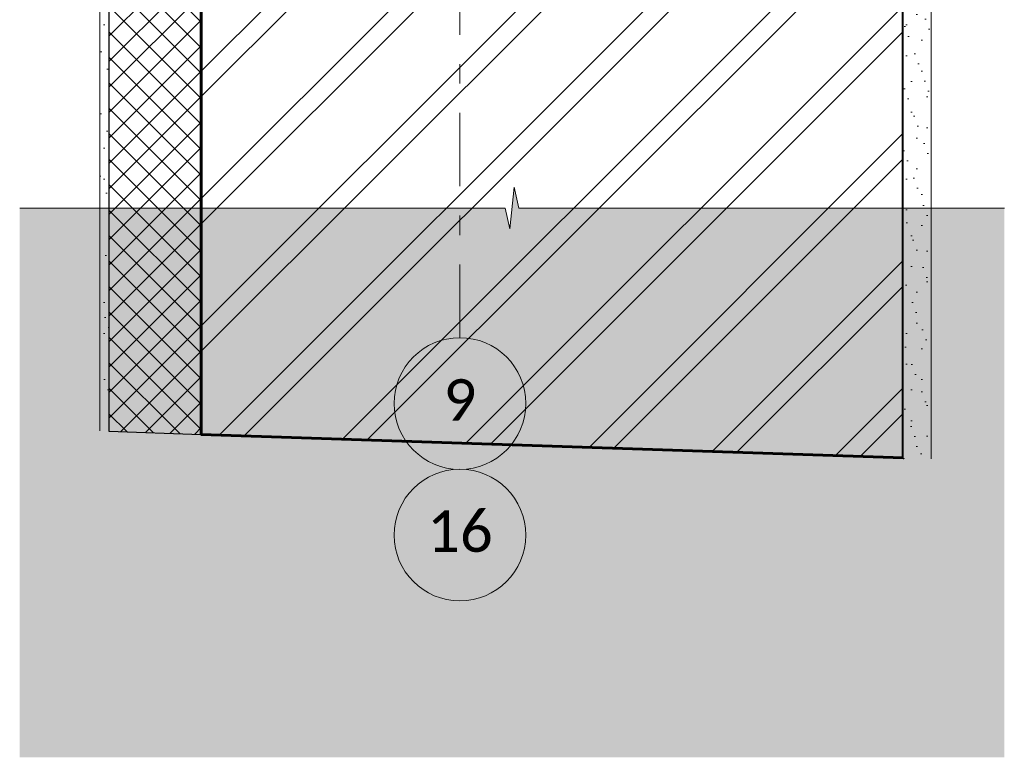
# Model space of a CAD drawing. Header units: millimetres. Extents: x 807321 to 843339, y 429826 to 458563.
# Tile 12 of 18: x 838247 to 839313, y 444753 to 445552. Entities that reach past the tile are written whole.
import ezdxf

# ---------------------------------------------------------------- set-up
doc = ezdxf.new("R2010")
doc.units = ezdxf.units.MM
doc.header["$MEASUREMENT"] = 0
doc.set_wipeout_variables(frame=1)
doc.linetypes.add('Wipeout_Contour', pattern=[1000, 0, -1000])
doc.linetypes.add('Штрихштриховая', pattern=[164.041661, 79.374998, -31.749998, 21.166667, -31.749998])
for name, color, linetype in [('- 2D четрежи', 7, 'Continuous'), ('1_Утеплитель', 7, 'Continuous'), ('Конструктив - Стены Несущие', 7, 'Continuous')]:
    doc.layers.add(name, color=color, linetype=linetype)
for name, color, linetype, lineweight in [('- 2D четрежи_Ном._пера__1', 7, 'Continuous', 15), ('1_Утеплитель_Ном._пера__1', 7, 'Continuous', 15), ('1_Утеплитель_Ном._пера__120', 7, 'Continuous', 5), ('Конструктив - Стены Несущие_Ном._пера__1', 7, 'Continuous', 15), ('Конструктив - Стены Несущие_Ном._пера__120', 7, 'Continuous', 5), ('Конструктив - Стены Несущие_Ном._пера__41', 7, 'Continuous', 60), ('Новый_Конструктив - Стены Несущие_Ном._пера__21', 7, 'Continuous', 30), ('Размер - Отметка Уровня_Ном._пера__120', 7, 'Continuous', 5)]:
    doc.layers.add(name, color=color, linetype=linetype, lineweight=lineweight)
doc.layers.add('Конструктив - Стены Несущие_Ном._пера__81', color=7, linetype='Continuous', lineweight=20, true_color=0x6a6a6a)
doc.layers.add('Новый_Конструктив - Стены Несущие_Ном._пера__62', color=7, linetype='Continuous', lineweight=25, true_color=0xaaaaaa)
doc.styles.add('СГЕНЕРИР_СТИЛЬ_4', font='calibri.ttf')
pattern_1 = [(45, (0, 52.5), (-16.7053977, 16.7053977), [0, -15.75, 0, -23.625]), (110, (52.5, 52.5), (22.20023817, 8.0802259), [0, -11.55, 0, -19.95])]

# ---------------------------------------------------------------- blocks, each defined once
blk = doc.blocks.new('CI Tools Break Line Symbol[1]_1', base_point=(839312.8, 445348.1))
at = {"layer": '- 2D четрежи', "linetype": 'Continuous', "lineweight": 0, "true_color": 0xffffff}
blk.add_hatch(color=7, dxfattribs=at).paths.add_polyline_path([(839312.8, 445348.1), (838787.3, 445348.1), (838782.3, 445370.6), (838777.3, 445325.6), (838772.3, 445348.1), (838246.8, 445348.1), (838246.8, 444753.2), (839312.8, 444753.2)])
at = {"layer": '- 2D четрежи_Ном._пера__1', "color": 7, "linetype": 'Continuous', "lineweight": 15}
for p, q in [((838777.3, 445325.6), (838782.3, 445370.6)), ((838782.3, 445370.6), (838787.3, 445348.1)), ((838772.3, 445348.1), (838246.8, 445348.1)), ((838772.3, 445348.1), (838777.3, 445325.6)), ((839312.8, 445348.1), (838787.3, 445348.1))]:
    blk.add_line(p, q, dxfattribs=at)

msp = doc.modelspace()

# ---------------------------------------------------------------- hatches: boundary and pattern name
at = {"layer": 'Конструктив - Стены Несущие_Ном._пера__81', "linetype": 'Continuous', "lineweight": 20, "true_color": 0x6a6a6a}
h = msp.add_hatch(dxfattribs=at)
h.set_pattern_fill('ЛИНИИ_НАКЛОННЫЕ_ДВОЙНЫЕ__28', color=251, style=0, pattern_type=2)
h.set_pattern_definition([(45, (0, 0), (-68.942909, 68.942909), []), (45, (-13.79, 13.79), (-68.942909, 68.942909), [])])
h.paths.add_polyline_path([(838563.4, 446505.9), (838563.4, 446035.5), (838443.4, 446035.5), (838443.4, 445103), (839203.4, 445077.5), (839203.4, 446505.9)])

# ---------------------------------------------------------------- linework, layer by layer
at = {"layer": 'Конструктив - Стены Несущие_Ном._пера__1', "color": 7, "linetype": 'Continuous', "lineweight": 15}
msp.add_line((838443.4, 446035.5), (838443.4, 445103), dxfattribs=at)
at = {"layer": 'Конструктив - Стены Несущие_Ном._пера__41', "color": 7, "linetype": 'Continuous', "lineweight": 60, "flags": 128}
msp.add_lwpolyline([(838563.4, 446505.9), (838563.4, 446035.5), (838443.4, 446035.5), (838443.4, 445103), (839203.4, 445077.5), (839203.4, 446505.9)], close=True, dxfattribs=at)
at = {"layer": 'Размер - Отметка Уровня_Ном._пера__120', "color": 7, "linetype": 'Штрихштриховая', "lineweight": 5}
msp.add_line((838723.4, 445207.7), (838723.4, 446505.9), dxfattribs=at)
at = {"layer": 'Размер - Отметка Уровня_Ном._пера__120', "color": 7, "linetype": 'Continuous', "lineweight": 5}
for centre in [(838723.4, 445136.4), (838723.4, 444993.9)]:
    msp.add_circle(centre, 71.3, dxfattribs=at)

# ---------------------------------------------------------------- texts
at = {"layer": '- 2D четрежи_Ном._пера__1', "color": 7, "linetype": 'Continuous', "lineweight": 15, "char_height": 45, "attachment_point": 8, "style": 'СГЕНЕРИР_СТИЛЬ_4'}
for s, insert in [('\\A1;9', (838723.4, 445117.7)), ('\\A1;16', (838723.4, 444975.2))]:
    msp.add_mtext(s, dxfattribs=dict(at, insert=insert))

# ---------------------------------------------------------------- wipeouts: each hides what was drawn before it
at = {"color": 254, "linetype": 'Wipeout_Contour', "lineweight": 0, "ltscale": 3797567.648478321}
msp.add_wipeout([(838333.4, 446035.5), (838333.4, 445106.7), (838343.4, 445106.4), (838343.4, 446035.5)], dxfattribs=at).dxf.layer = '1_Утеплитель'

# ---------------------------------------------------------------- next in the draw order: hatches: boundary and pattern name
at = {"layer": '1_Утеплитель_Ном._пера__120', "linetype": 'Continuous', "lineweight": 5}
h = msp.add_hatch(dxfattribs=at)
h.set_pattern_fill('ШТУКАТУРКА__ГИПС_01_0001', style=0, pattern_type=2)
h.set_pattern_definition(pattern_1)
h.paths.add_polyline_path([(838333.4, 446035.5), (838333.4, 445106.7), (838343.4, 445106.4), (838343.4, 446035.5)])
at = {"layer": 'Новый_Конструктив - Стены Несущие_Ном._пера__62', "linetype": 'Continuous', "lineweight": 25, "true_color": 0xaaaaaa}
h = msp.add_hatch(dxfattribs=at)
h.set_pattern_fill('БЛОКИ_БЕТОННЫЕ_0001', color=253, style=0, pattern_type=2)
h.set_pattern_definition([(45, (0, 0), (-13.78858173, 13.78858173), []), (135, (0, 0), (13.78858173, 13.78858173), [])])
h.paths.add_polyline_path([(838343.4, 446085.5), (838343.4, 445106.4), (838443.4, 445103), (838443.4, 446085.5)])

# ---------------------------------------------------------------- next in the draw order: linework, layer by layer
at = {"layer": '1_Утеплитель_Ном._пера__1', "color": 7, "linetype": 'Continuous', "lineweight": 15}
for p, q in [((838343.4, 446035.5), (838343.4, 445106.4)), ((838333.4, 445735.5), (838333.4, 445106.7))]:
    msp.add_line(p, q, dxfattribs=at)
at = {"layer": 'Новый_Конструктив - Стены Несущие_Ном._пера__21', "color": 7, "linetype": 'Continuous', "lineweight": 30, "flags": 128}
msp.add_lwpolyline([(838343.4, 446085.5), (838343.4, 445106.4), (838443.4, 445103), (838443.4, 446085.5)], close=True, dxfattribs=at)

# ---------------------------------------------------------------- next in the draw order: wipeouts: each hides what was drawn before it
at = {"color": 254, "linetype": 'Wipeout_Contour', "lineweight": 0, "ltscale": 3801090.345079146}
msp.add_wipeout([(839203.4, 446505.9), (839203.4, 445077.5), (839233.4, 445076.5), (839233.4, 446505.9)], dxfattribs=at).dxf.layer = 'Конструктив - Стены Несущие'

# ---------------------------------------------------------------- next in the draw order: hatches: boundary and pattern name
at = {"layer": 'Конструктив - Стены Несущие_Ном._пера__120', "linetype": 'Continuous', "lineweight": 5}
h = msp.add_hatch(dxfattribs=at)
h.set_pattern_fill('ШТУКАТУРКА__ГИПС_01_0001', style=0, pattern_type=2)
h.set_pattern_definition(pattern_1)
h.paths.add_polyline_path([(839203.4, 446505.9), (839203.4, 445077.5), (839233.4, 445076.5), (839233.4, 446505.9)])

# ---------------------------------------------------------------- next in the draw order: linework, layer by layer
at = {"layer": 'Конструктив - Стены Несущие_Ном._пера__1', "color": 7, "linetype": 'Continuous', "lineweight": 15}
msp.add_line((839233.4, 446505.9), (839233.4, 445076.5), dxfattribs=at)
at = {"layer": 'Конструктив - Стены Несущие_Ном._пера__1', "color": 7, "linetype": 'Continuous', "lineweight": 15, "flags": 128}
msp.add_lwpolyline([(839203.4, 446505.9), (839203.4, 445077.5)], dxfattribs=at)

# ---------------------------------------------------------------- next in the draw order: block references
at = {"layer": '- 2D четрежи', "color": 7, "linetype": 'Continuous', "lineweight": 15}
msp.add_blockref('CI Tools Break Line Symbol[1]_1', (839312.8, 445348.1), dxfattribs=at)

doc.saveas('drawing.dxf')
